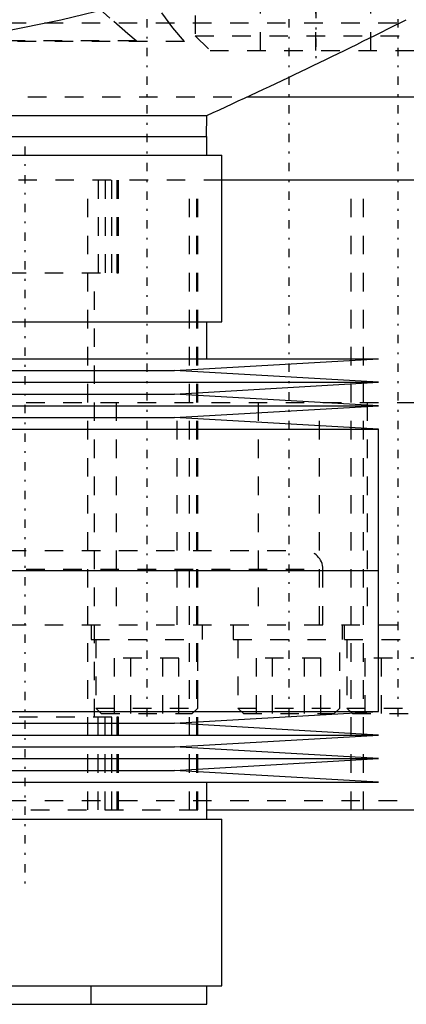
# Model space of a CAD drawing. Extents: x -100 to 100, y -99 to 429.
# Tile 5 of 14: x 12 to 32, y -32 to 21. Entities that reach past the tile are written whole.
import ezdxf

# ---------------------------------------------------------------- set-up
doc = ezdxf.new("R2010")
doc.units = 0
doc.linetypes.add('CENTER', pattern=[1.5, 0.45, -0.5, 0.05, -0.5])
doc.linetypes.add('DASHED', pattern=[2, 1, -1])
for name, color, linetype in [('AM_0', 7, 'CONTINUOUS'), ('AM_3', 7, 'DASHED'), ('AM_7', 7, 'CENTER')]:
    doc.layers.add(name, color=color, linetype=linetype)

msp = doc.modelspace()

# ---------------------------------------------------------------- linework, layer by layer
at = {"layer": 'AM_0', "color": 7, "linetype": 'CONTINUOUS'}
for p, q in [((23.911, 16.5), (43, 16.5)), ((-21.744, 15.5), (21.744, 15.5)), ((21.724, 14.36), (21.744, 15.5)), ((-21.75, 14.36), (21.75, 14.36)), ((21.75, 13.36), (21.75, 14.36)), ((10.275, 13.36), (22.55, 13.36)), ((22.55, 4.36), (22.55, 13.36)), ((48.5, 12), (22.576, 12)), ((10.275, 4.36), (22.55, 4.36)), ((21.75, 2.36), (21.75, 4.36)), ((-31, 2.36), (31, 2.36)), ((20, 1.725), (31, 2.36)), ((-20, 1.725), (20, 1.725)), ((31, 1.09), (20, 1.725)), ((-31, 1.09), (31, 1.09)), ((20, 0.455), (31, 1.09)), ((-20, 0.455), (20, 0.455)), ((31, -0.18), (20, 0.455)), ((-31, -0.18), (31, -0.18)), ((20, -0.815), (31, -0.18)), ((-20, -0.815), (20, -0.815)), ((31, -1.45), (20, -0.815)), ((-31, -1.45), (31, -1.45)), ((31, -9.07), (31, -1.45)), ((-31, -9.07), (31, -9.07)), ((31, -16.69), (31, -9.07)), ((-31, -16.69), (31, -16.69)), ((20, -17.325), (31, -16.69)), ((-20, -17.325), (20, -17.325)), ((31, -17.96), (20, -17.325)), ((-31, -17.96), (31, -17.96)), ((20, -18.595), (31, -17.96)), ((-20, -18.595), (20, -18.595)), ((31, -19.23), (20, -18.595)), ((-31, -19.23), (31, -19.23)), ((20, -19.865), (31, -19.23)), ((-20, -19.865), (20, -19.865)), ((31, -20.5), (20, -19.865)), ((-31, -20.5), (31, -20.5)), ((21.75, -22.5), (21.75, -20.5)), ((21.776, -22), (48.5, -22)), ((10.275, -22.5), (22.55, -22.5)), ((22.55, -31.5), (22.55, -22.5)), ((10.275, -31.5), (22.55, -31.5)), ((21.75, -32.5), (21.75, -31.5)), ((-21.75, -32.5), (21.75, -32.5))]:
    msp.add_line(p, q, dxfattribs=at)
msp.add_polyline3d([(27.783, 24.893, 0), (26.259, 24.325, 0), (23.188, 23.251, 0), (20.091, 22.269, 0), (18.537, 21.817, 0), (16.979, 21.393, 0), (13.859, 20.639, 0), (10.742, 20.019, 0), (7.637, 19.546, 0), (4.555, 19.228, 0), (1.507, 19.07, 0), (0, 19.05, 0), (-1.507, 19.07, 0), (-4.555, 19.228, 0), (-7.637, 19.546, 0), (-10.742, 20.019, 0), (-13.859, 20.639, 0), (-16.979, 21.393, 0), (-18.537, 21.817, 0), (-20.091, 22.269, 0), (-23.188, 23.251, 0), (-26.259, 24.325, 0), (-27.783, 24.893, 0)], dxfattribs=at)
msp.add_arc((-105.055, 293.032), 305.126, 294.55476, 296.79591, dxfattribs=at)
at = {"layer": 'AM_3', "color": 6, "linetype": 'DASHED'}
for p, q in [((21.117, 26.9), (21.117, 19.8)), ((24.642, 19), (24.642, 23)), ((27.617, 19), (27.617, 23)), ((30.592, 19), (30.592, 23)), ((-43.008, 20.5), (43.008, 20.5)), ((21.117, 19.8), (21.917, 19)), ((21.117, 19.8), (34.117, 19.8)), ((20.535, 19.5), (-20.535, 19.5)), ((17.937, 19.536), (-17.937, 19.536)), ((18.022, 19.5), (17.937, 19.536)), ((21.917, 19), (33.317, 19)), ((-23.911, 16.5), (23.911, 16.5)), ((22.576, 12), (-22.57, 12)), ((15.322, -22), (15.322, 12)), ((15.887, 12), (15.887, 7)), ((16.253, 12), (16.253, 7)), ((16.614, 7), (16.614, 12)), ((16.881, 12), (16.881, 7)), ((16.936, 12), (16.936, 7)), ((16.975, 7), (16.975, 12)), ((20.806, -22), (20.806, 12)), ((21.202, -22), (21.202, 12)), ((21.26, -22), (21.26, 12)), ((29.535, -22), (29.535, 12)), ((30.192, -22), (30.192, 12)), ((-17, 7), (16.614, 7)), ((15.679, -17), (15.679, 7)), ((16.881, 7), (16.975, 7)), ((-40, 0), (40, 0)), ((16.85, 0), (16.85, -12)), ((20.15, -12), (20.15, 0)), ((24.513, 0), (24.513, -12)), ((27.813, -12), (27.813, 0)), ((30.393, 0), (30.393, -12)), ((-27, -8), (27, -8)), ((-28, -9), (28, -9)), ((28, -12), (28, -9)), ((-41, -12), (41, -12)), ((15.5, -12), (15.5, -12.8)), ((21.5, -12.8), (21.5, -12)), ((23.163, -12), (23.163, -12.8)), ((29.043, -12), (29.043, -12.8)), ((29.163, -12.8), (29.163, -12)), ((15.5, -12.8), (21.5, -12.8)), ((15.75, -12.8), (15.75, -16.5)), ((21.25, -16.5), (21.25, -12.8)), ((23.163, -12.8), (35.043, -12.8)), ((23.413, -12.8), (23.413, -16.5)), ((28.913, -16.5), (28.913, -12.8)), ((29.293, -12.8), (29.293, -16.5)), ((16.768, -16.8), (16.768, -13.8)), ((20.232, -13.8), (16.768, -13.8)), ((17.634, -16.8), (17.634, -13.8)), ((19.366, -16.8), (19.366, -13.8)), ((20.232, -16.8), (20.232, -13.8)), ((24.42, -16.8), (24.42, -13.8)), ((27.884, -13.8), (24.42, -13.8)), ((25.286, -16.8), (25.286, -13.8)), ((27.018, -16.8), (27.018, -13.8)), ((27.884, -16.8), (27.884, -13.8)), ((30.289, -16.8), (30.289, -13.8)), ((33.754, -13.8), (30.289, -13.8)), ((31.155, -16.8), (31.155, -13.8)), ((16.614, -17), (-17, -17)), ((15.75, -16.5), (16.05, -16.8)), ((15.75, -16.5), (21.25, -16.5)), ((15.887, -22), (15.887, -17)), ((16.05, -16.8), (20.95, -16.8)), ((16.253, -22), (16.253, -17)), ((16.614, -22), (16.614, -17)), ((16.975, -17), (16.881, -17)), ((16.881, -17), (16.881, -22)), ((16.936, -22), (16.936, -17)), ((16.975, -22), (16.975, -17)), ((20.95, -16.8), (21.25, -16.5)), ((23.413, -16.5), (23.713, -16.8)), ((23.413, -16.5), (28.913, -16.5)), ((23.713, -16.8), (28.613, -16.8)), ((28.613, -16.8), (28.913, -16.5)), ((29.293, -16.5), (29.593, -16.8)), ((29.293, -16.5), (34.793, -16.5)), ((29.593, -16.8), (34.493, -16.8)), ((-41, -21.5), (41, -21.5)), ((-21.752, -22), (21.776, -22)), ((15.5, -32.5), (15.5, -31.5))]:
    msp.add_line(p, q, dxfattribs=at)
for points in [[(20.535, 19.5, 0), (19.911, 20.238, 0), (18.669, 21.933, 0), (17.444, 23.861, 0), (16.842, 24.893, 0)], [(17.937, 19.536, 0), (17.478, 19.914, 0), (16.51, 20.746, 0), (15.464, 21.688, 0), (14.906, 22.204, 0)]]:
    msp.add_polyline3d(points, dxfattribs=at)
msp.add_arc((27, -9), 1, 0, 90, dxfattribs=at)
at = {"layer": 'AM_7', "color": 4, "linetype": 'CENTER'}
for p, q in [((18.5, 30), (18.5, -17.04)), ((26.163, 30), (26.163, -17.04)), ((32.043, 30), (32.043, -17.04)), ((27.617, 27.4), (27.617, 18.6)), ((11.922, 13.825), (11.922, -26.325))]:
    msp.add_line(p, q, dxfattribs=at)

doc.saveas('drawing.dxf')
